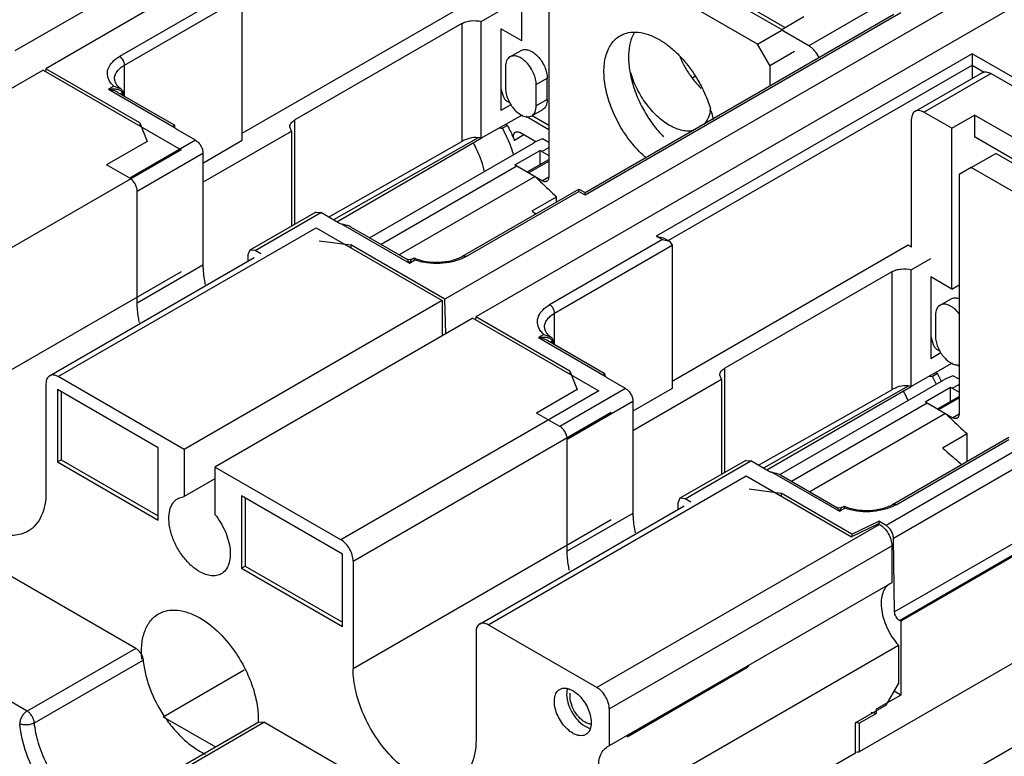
# Model space of a CAD drawing. Header units: millimetres. Extents: x 20 to 156, y 24 to 222.
# Tile 6 of 8: x 70 to 127, y 148 to 191. Entities that reach past the tile are written whole.
import ezdxf

# ---------------------------------------------------------------- set-up
doc = ezdxf.new("R2010")
doc.units = ezdxf.units.MM
doc.header["$LTSCALE"] = 15.957901
doc.layers.get('0').update_dxf_attribs({"linetype": 'CONTINUOUS'})

msp = doc.modelspace()

# ---------------------------------------------------------------- linework, layer by layer
at = {"color": 7}
for p, q in [((104.333, 208.783), (69.579, 188.718)), ((106.101, 207.762), (71.346, 187.697)), ((98.747, 189.301), (98.747, 198.552)), ((113.688, 189.951), (102.417, 196.458)), ((112.316, 189.11), (101.002, 195.642)), ((100.295, 195.233), (100.295, 181.443)), ((129.082, 194.495), (94.328, 174.429)), ((130.849, 193.474), (96.095, 173.409)), ((82.094, 192.147), (75.603, 188.399)), ((113.893, 190.069), (110.343, 192.119)), ((75.886, 187.909), (82.66, 191.82)), ((82.66, 183.982), (96.237, 191.82)), ((82.66, 183.574), (82.66, 191.82)), ((96.413, 190.412), (97.545, 191.065)), ((119.129, 191.235), (115.275, 189.01)), ((96.413, 183.689), (96.413, 190.412)), ((102.389, 180.431), (120.561, 190.922)), ((102.389, 180.566), (120.161, 190.827)), ((113.667, 189.939), (114.975, 190.694)), ((95.291, 190.295), (85.691, 184.752)), ((95.291, 190.295), (95.291, 183.502)), ((97.545, 189.995), (97.545, 185.285)), ((98.747, 189.301), (97.545, 189.995)), ((112.316, 189.11), (113.667, 189.89)), ((115.275, 189.01), (113.667, 189.939)), ((98.069, 188.373), (98.705, 188.741)), ((113.023, 187.885), (112.316, 189.11)), ((124.662, 188.555), (106.49, 178.063)), ((113.023, 187.885), (114.438, 188.702)), ((124.662, 188.555), (124.662, 187.901)), ((128.976, 186.064), (124.662, 188.555)), ((71.205, 187.616), (56.356, 179.042)), ((71.205, 187.616), (79.142, 183.033)), ((71.346, 187.697), (71.343, 187.536)), ((76.756, 184.574), (71.346, 187.697)), ((75.886, 186.11), (75.886, 187.909)), ((97.81, 187.801), (97.81, 186.576)), ((107.173, 177.804), (124.662, 187.901)), ((113.023, 187.885), (113.023, 186.706)), ((124.662, 187.901), (124.662, 187.133)), ((124.662, 187.901), (125.354, 187.502)), ((99.578, 186.781), (100.214, 187.148)), ((100.214, 185.923), (100.214, 187.148)), ((108.568, 187.174), (108.715, 187.259)), ((125.241, 187.467), (121.387, 185.242)), ((121.887, 185.193), (125.741, 187.418)), ((128.905, 185.591), (125.741, 187.418)), ((75.26, 186.69), (74.953, 186.513)), ((74.953, 186.513), (78.8, 184.292)), ((75.26, 186.69), (75.65, 186.559)), ((97.545, 186.566), (97.677, 186.112)), ((99.578, 185.556), (99.578, 186.781)), ((75.503, 186.331), (75.473, 186.348)), ((75.503, 186.331), (78.738, 184.463)), ((75.731, 186.309), (75.784, 186.34)), ((75.731, 186.2), (75.731, 186.309)), ((75.784, 186.34), (75.784, 186.169)), ((100.214, 185.923), (99.578, 185.556)), ((98.125, 185.62), (97.545, 185.285)), ((97.873, 185.846), (98.07, 185.732)), ((99.319, 184.984), (99.955, 185.351)), ((85.691, 178.75), (85.691, 184.752)), ((98.771, 185.026), (96.413, 183.689)), ((98.991, 184.956), (100.295, 184.202)), ((99.343, 184.997), (100.295, 184.447)), ((121.18, 177.42), (121.18, 184.784)), ((123.496, 184.264), (121.887, 185.193)), ((123.496, 184.264), (124.804, 185.019)), ((124.804, 185.019), (124.804, 183.77)), ((129.435, 182.345), (124.804, 185.019)), ((76.756, 184.574), (76.756, 184.411)), ((76.756, 184.574), (77.18, 183.513)), ((85.489, 184.105), (85.399, 184.344)), ((97.917, 184.432), (97.634, 184.269)), ((97.81, 184.494), (97.917, 184.432)), ((123.496, 175.013), (123.496, 184.264)), ((79.973, 183.574), (78.962, 184.158)), ((80.397, 181.165), (85.489, 184.105)), ((85.489, 184.105), (85.489, 178.633)), ((96.233, 183.719), (87.905, 178.995)), ((88.095, 178.885), (96.414, 183.688)), ((98.867, 183.884), (98.327, 183.572)), ((99.565, 183.481), (98.627, 184.022)), ((100.295, 183.451), (99.94, 183.656)), ((129.435, 181.096), (124.804, 183.77)), ((77.18, 183.513), (74.847, 182.166)), ((79.973, 183.574), (76.19, 181.39)), ((80.397, 182.267), (82.66, 183.574)), ((87.628, 179.155), (95.291, 183.502)), ((89.989, 177.968), (99.424, 183.415)), ((99.906, 182.933), (100.295, 183.157)), ((79.142, 183.033), (64.293, 174.46)), ((76.614, 180.655), (80.397, 182.839)), ((80.397, 182.839), (80.397, 176.389)), ((98.351, 182.153), (99.8, 182.99)), ((99.8, 182.18), (99.8, 182.99)), ((99.906, 182.933), (100.295, 182.708)), ((124.62, 182.006), (126.034, 182.823)), ((137.348, 176.291), (126.034, 182.823)), ((76.19, 181.39), (74.847, 182.166)), ((90.648, 177.587), (98.457, 182.096)), ((98.457, 182.096), (99.942, 181.239)), ((99.055, 181.75), (100.295, 182.466)), ((99.129, 181.708), (100.295, 182.382)), ((124.62, 182.006), (123.913, 181.598)), ((135.934, 175.475), (124.62, 182.006)), ((99.509, 181.489), (91.7, 176.98)), ((100.295, 181.443), (99.942, 181.239)), ((123.913, 181.598), (123.913, 167.807)), ((76.614, 174.205), (76.614, 180.655)), ((95.344, 176.907), (102.035, 180.77)), ((95.544, 176.887), (102.035, 180.635)), ((99.341, 179.509), (100.755, 180.325)), ((100.755, 180.031), (100.755, 180.325)), ((102.035, 180.635), (102.035, 180.77)), ((102.035, 180.77), (102.389, 180.566)), ((102.035, 180.635), (102.389, 180.431)), ((102.389, 180.431), (102.388, 180.566)), ((152.772, 180.491), (119.715, 161.405)), ((120.139, 160.679), (153.479, 179.928)), ((86.886, 179.44), (83.103, 177.256)), ((83.403, 177.226), (87.186, 179.41)), ((86.886, 179.44), (87.186, 179.41)), ((88.197, 178.826), (87.186, 179.41)), ((76.533, 154.329), (34.471, 178.613)), ((72.071, 169.969), (86.921, 178.542)), ((86.921, 178.542), (94.168, 174.358)), ((88.43, 178.733), (92.277, 176.511)), ((88.892, 178.601), (92.127, 176.733)), ((106.49, 178.063), (106.89, 177.967)), ((106.49, 178.063), (106.843, 177.859)), ((106.89, 177.967), (107.243, 177.763)), ((87.08, 177.797), (88.918, 177.552)), ((88.918, 177.552), (88.918, 177.389)), ((94.328, 174.429), (88.918, 177.552)), ((106.843, 177.859), (100.352, 174.111)), ((100.635, 173.621), (107.409, 177.532)), ((106.843, 177.859), (107.243, 177.763)), ((107.243, 177.763), (107.409, 177.532)), ((120.985, 177.532), (107.409, 169.694)), ((107.409, 177.532), (107.409, 169.285)), ((121.18, 177.42), (120.985, 177.532)), ((71.571, 170.019), (83.354, 176.821)), ((83.103, 177.256), (82.978, 176.981)), ((82.978, 176.981), (82.978, 176.605)), ((83.403, 177.226), (83.103, 177.256)), ((83.729, 177.038), (83.403, 177.226)), ((92.427, 176.733), (92.551, 176.805)), ((92.552, 176.805), (92.551, 176.805)), ((95.544, 176.887), (95.344, 176.907)), ((80.397, 176.389), (76.614, 174.205)), ((92.23, 176.697), (92.127, 176.733)), ((92.361, 176.705), (92.23, 176.697)), ((92.277, 176.511), (92.584, 176.689)), ((92.427, 176.733), (92.361, 176.705)), ((121.162, 176.123), (122.294, 176.777)), ((79.142, 176.011), (64.293, 167.438)), ((120.04, 176.006), (110.44, 170.464)), ((120.04, 176.006), (120.04, 169.214)), ((153.543, 175.675), (120.203, 156.423)), ((121.162, 169.401), (121.162, 176.123)), ((122.294, 175.707), (122.294, 170.997)), ((123.496, 175.013), (122.294, 175.707)), ((120.486, 155.939), (153.826, 175.187)), ((153.901, 175.144), (120.561, 155.895)), ((123.496, 175.013), (123.913, 175.254)), ((70.275, 150.717), (28.168, 175.027)), ((94.168, 174.358), (79.319, 165.785)), ((94.168, 174.358), (94.168, 172.317)), ((94.372, 172.434), (94.328, 174.429)), ((122.818, 174.085), (123.454, 174.452)), ((96.095, 173.409), (96.092, 173.248)), ((101.504, 170.286), (96.095, 173.409)), ((100.635, 171.821), (100.635, 173.621)), ((122.559, 173.513), (122.559, 172.288)), ((95.936, 173.337), (81.087, 164.764)), ((95.936, 173.337), (103.184, 169.153)), ((100.008, 172.402), (99.702, 172.225)), ((100.008, 172.402), (100.399, 172.271)), ((122.294, 172.278), (122.426, 171.824)), ((99.702, 172.225), (103.549, 170.004)), ((100.252, 172.043), (100.221, 172.059)), ((100.252, 172.043), (103.487, 170.175)), ((100.479, 172.021), (100.533, 172.052)), ((100.479, 171.911), (100.479, 172.021)), ((100.533, 172.052), (100.533, 171.88)), ((122.874, 171.332), (122.294, 170.997)), ((122.622, 171.557), (122.819, 171.443)), ((123.52, 170.738), (121.162, 169.401)), ((123.74, 170.667), (123.913, 170.567)), ((101.504, 170.286), (101.504, 170.123)), ((101.504, 170.286), (101.929, 169.224)), ((110.237, 169.816), (110.147, 170.056)), ((110.44, 164.462), (110.44, 170.464)), ((122.666, 170.144), (122.383, 169.98)), ((122.559, 170.206), (122.666, 170.144)), ((123.913, 169.816), (123.557, 170.021)), ((71.364, 169.561), (71.364, 163.356)), ((79.319, 165.785), (72.071, 169.969)), ((104.722, 169.286), (103.71, 169.87)), ((105.146, 166.877), (110.237, 169.816)), ((110.237, 169.816), (110.237, 164.345)), ((113.601, 164.329), (123.042, 169.78)), ((123.524, 169.297), (123.913, 169.522)), ((72.018, 169.224), (72.018, 165.06)), ((77.817, 165.877), (72.018, 169.224)), ((72.231, 169.102), (72.231, 165.183)), ((103.184, 169.153), (88.335, 160.58)), ((101.929, 169.224), (99.596, 167.877)), ((104.722, 169.286), (100.939, 167.101)), ((107.409, 169.285), (105.146, 167.979)), ((112.377, 164.866), (120.04, 169.214)), ((120.982, 169.431), (112.653, 164.706)), ((112.843, 164.597), (121.163, 169.4)), ((154.608, 169.413), (118.157, 148.369)), ((121.968, 168.518), (123.418, 169.355)), ((123.418, 168.545), (123.418, 169.355)), ((123.524, 169.297), (123.913, 169.073)), ((101.363, 166.367), (105.146, 168.551)), ((105.146, 168.551), (105.146, 162.1)), ((114.265, 163.952), (122.074, 168.461)), ((122.074, 168.461), (123.559, 167.603)), ((122.673, 168.115), (123.913, 168.831)), ((122.746, 168.073), (123.913, 168.746)), ((89.042, 159.355), (103.891, 167.928)), ((100.939, 167.101), (99.596, 167.877)), ((123.126, 167.853), (115.317, 163.345)), ((123.913, 167.807), (123.559, 167.603)), ((122.958, 165.873), (124.372, 166.69)), ((124.372, 165.089), (124.372, 166.69)), ((101.363, 159.916), (101.363, 166.367)), ((120.093, 162.618), (126.784, 166.482)), ((120.293, 162.599), (126.784, 166.346)), ((77.817, 161.712), (77.817, 165.877)), ((79.319, 165.785), (79.319, 163.062)), ((72.018, 165.06), (72.231, 165.183)), ((72.018, 165.06), (77.817, 161.712)), ((72.231, 165.183), (77.817, 161.957)), ((111.635, 165.151), (107.852, 162.967)), ((108.152, 162.937), (111.935, 165.121)), ((111.635, 165.151), (111.935, 165.121)), ((112.946, 164.537), (111.935, 165.121)), ((81.087, 164.764), (81.087, 162.041)), ((88.335, 160.58), (81.087, 164.764)), ((113.178, 164.444), (117.026, 162.223)), ((81.087, 164.082), (79.319, 163.062)), ((96.82, 155.681), (111.669, 164.254)), ((111.669, 164.254), (117.733, 160.753)), ((113.641, 164.313), (116.875, 162.445)), ((111.829, 163.509), (113.667, 163.264)), ((113.667, 163.264), (113.667, 163.101)), ((117.751, 160.906), (113.667, 163.264)), ((78.953, 162.949), (79.319, 163.062)), ((82.625, 163.101), (82.625, 158.936)), ((88.423, 159.753), (82.625, 163.101)), ((82.837, 162.978), (82.837, 159.059)), ((107.852, 162.967), (107.727, 162.692)), ((107.727, 162.692), (107.727, 162.316)), ((108.152, 162.937), (107.852, 162.967)), ((108.477, 162.749), (108.152, 162.937)), ((96.32, 155.73), (108.102, 162.533)), ((105.146, 162.1), (101.363, 159.916)), ((117.026, 162.223), (117.333, 162.4)), ((117.176, 162.445), (117.11, 162.417)), ((117.176, 162.445), (117.299, 162.516)), ((117.301, 162.516), (117.299, 162.516)), ((120.293, 162.599), (120.093, 162.618)), ((103.891, 161.723), (89.042, 153.15)), ((117.751, 160.906), (119.289, 161.651)), ((119.289, 161.651), (119.289, 161.498)), ((119.715, 161.405), (119.289, 161.651)), ((119.338, 161.46), (103.075, 152.07)), ((119.271, 161.498), (117.733, 160.753)), ((119.338, 161.46), (119.271, 161.498)), ((117.751, 160.906), (117.751, 160.753)), ((120.203, 156.423), (120.139, 160.679)), ((103.782, 150.845), (120.045, 160.235)), ((120.045, 160.235), (120.045, 158.108)), ((88.423, 155.589), (88.423, 159.753)), ((89.042, 159.355), (89.042, 153.15)), ((82.625, 158.936), (82.837, 159.059)), ((82.625, 158.936), (88.423, 155.589)), ((82.837, 159.059), (88.423, 155.834)), ((120.045, 158.108), (103.782, 148.719)), ((120.561, 155.895), (120.486, 155.939)), ((120.561, 155.895), (120.561, 151.641)), ((96.113, 155.273), (96.113, 149.067)), ((103.075, 152.07), (96.82, 155.681)), ((76.533, 154.329), (70.275, 150.717)), ((104.157, 145.122), (120.42, 154.511)), ((118.864, 143.937), (137.286, 154.572)), ((120.42, 154.511), (120.42, 152.282)), ((70.696, 150.039), (76.954, 153.652)), ((78.115, 150.395), (82.778, 153.087)), ((111.709, 153.203), (104.815, 149.223)), ((111.802, 153.317), (104.908, 149.337)), ((119.713, 151.057), (120.42, 152.282)), ((120.561, 151.641), (119.147, 150.825)), ((120.561, 151.641), (120.178, 151.863)), ((103.782, 150.845), (103.782, 148.719)), ((119.713, 151.057), (117.945, 150.037)), ((119.147, 150.825), (119.147, 150.588)), ((78.115, 150.395), (81.117, 148.662)), ((118.157, 150.017), (119.147, 150.588)), ((77.351, 146.488), (83.609, 150.101)), ((77.651, 146.458), (83.909, 150.071)), ((83.609, 150.101), (83.909, 150.071)), ((101.222, 140.076), (83.909, 150.071)), ((117.945, 148.291), (117.945, 150.037)), ((118.157, 150.017), (118.157, 148.369)), ((103.684, 148.67), (103.782, 148.719)), ((117.945, 148.291), (112.854, 145.352))]:
    msp.add_line(p, q, dxfattribs=at)
msp.add_lwpolyline([(117.11, 162.417), (116.978, 162.408), (116.876, 162.445)], dxfattribs=at)
for centre, radius, start, end in [((103.326, 183.541), 6.545, 15.0074, 16.3286), ((79.156, 184.575), 0.455, 214.0372, 218.4699), ((100.746, 220.114), 35.98, 264.741, 265.0385), ((125.535, 208.782), 39.282, 228.1772, 228.5779), ((103.905, 170.287), 0.455, 214.0372, 218.4699), ((114.749, 165.845), 9.009, 25.2971, 28.5021), ((125.495, 205.825), 35.98, 264.741, 265.0385), ((114.483, 165.691), 8.99, 25.2539, 28.4981), ((102.315, 151.733), 0.984, 165.9881, 169.0004)]:
    msp.add_arc(centre, radius, start, end, dxfattribs=at)
for centre, major_axis, ratio, start_param, end_param in [((95.998, 183.17), (1, -0.007), 0.572282, 1.147261, 1.342405), ((101.674, 182.116), (3.182, 0), 0.577354, 2.147258, 2.356184), ((125.292, 168.481), (3.182, 0), 0.577354, 2.147258, 2.356184), ((120.747, 168.882), (1, -0.007), 0.572282, 1.147261, 1.342405)]:
    msp.add_ellipse(centre, major_axis=major_axis, ratio=ratio, start_param=start_param, end_param=end_param, dxfattribs=at)
for points, knots in [([(95.291, 190.295), (95.368, 190.339), (95.541, 190.41), (95.919, 190.482), (96.222, 190.462), (96.413, 190.412)], [0, 0, 0, 0, 0.22997, 0.483286, 1, 1, 1, 1]), ([(105.917, 182.553), (105.632, 182.796), (105.096, 183.351), (104.428, 184.307), (103.908, 185.356), (103.623, 186.268), (103.502, 186.983), (103.468, 187.487), (103.49, 187.96), (103.567, 188.394), (103.699, 188.783), (103.884, 189.119), (104.12, 189.395), (104.31, 189.536), (104.409, 189.594)], [0, 0, 0, 0, 0.139237, 0.285659, 0.432592, 0.573294, 0.639502, 0.702122, 0.760769, 0.815289, 0.865808, 0.912799, 0.957123, 1, 1, 1, 1]), ([(104.409, 189.594), (104.483, 189.636), (104.64, 189.71), (104.984, 189.805), (105.466, 189.818), (106.069, 189.672), (106.462, 189.485), (106.659, 189.371)], [0, 0, 0, 0, 0.10816, 0.21836, 0.451363, 0.71042, 1, 1, 1, 1]), ([(105.227, 189.798), (105.008, 189.419), (104.888, 188.838), (104.891, 188.142), (104.939, 187.601), (105.087, 186.898), (105.383, 186.056), (105.792, 185.233), (106.294, 184.463), (106.688, 183.995), (106.896, 183.779)], [0, 0, 0, 0, 0.198982, 0.256689, 0.317278, 0.44595, 0.582283, 0.722701, 0.863257, 1, 1, 1, 1]), ([(106.659, 189.371), (106.847, 189.263), (107.218, 189.009), (107.737, 188.55), (108.226, 188.011), (108.519, 187.611), (108.658, 187.402)], [0, 0, 0, 0, 0.229398, 0.475118, 0.733456, 1, 1, 1, 1]), ([(98.705, 188.741), (98.736, 188.759), (98.804, 188.787), (98.916, 188.803), (99.036, 188.794), (99.211, 188.748), (99.435, 188.626), (99.682, 188.407), (99.901, 188.127), (100.073, 187.809), (100.184, 187.479), (100.214, 187.255), (100.214, 187.148)], [0, 0, 0, 0, 0.042858, 0.087487, 0.135322, 0.187285, 0.304551, 0.43822, 0.582564, 0.729719, 0.871307, 1, 1, 1, 1]), ([(115.851, 188.335), (115.786, 188.477), (115.661, 188.677), (115.451, 188.891), (115.335, 188.976), (115.275, 189.01)], [0, 0, 0, 0, 0.523559, 0.772026, 1, 1, 1, 1]), ([(75.025, 186.978), (74.959, 187.092), (74.869, 187.349), (74.941, 187.763), (75.203, 188.13), (75.458, 188.315), (75.603, 188.399)], [0, 0, 0, 0, 0.230799, 0.455952, 0.70663, 1, 1, 1, 1]), ([(75.886, 187.909), (75.886, 188.006), (75.82, 188.198), (75.687, 188.351), (75.603, 188.399)], [0, 0, 0, 0, 0.500001, 1, 1, 1, 1]), ([(98.069, 188.373), (98.028, 188.35), (97.95, 188.285), (97.868, 188.15), (97.819, 187.985), (97.81, 187.864), (97.81, 187.801)], [0, 0, 0, 0, 0.217773, 0.450932, 0.710228, 1, 1, 1, 1]), ([(99.578, 186.781), (99.578, 186.887), (99.548, 187.112), (99.436, 187.442), (99.264, 187.76), (99.046, 188.039), (98.799, 188.258), (98.575, 188.38), (98.4, 188.427), (98.28, 188.436), (98.168, 188.419), (98.1, 188.391), (98.069, 188.373)], [0, 0, 0, 0, 0.128692, 0.270276, 0.417429, 0.561774, 0.695446, 0.812713, 0.864676, 0.912511, 0.957141, 1, 1, 1, 1]), ([(107.848, 188.377), (107.931, 188.18), (108.121, 187.794), (108.351, 187.431), (108.477, 187.257)], [0, 0, 0, 0, 0.499328, 1, 1, 1, 1]), ([(75.3, 187.093), (75.3, 187.169), (75.328, 187.328), (75.449, 187.549), (75.639, 187.749), (75.798, 187.859), (75.886, 187.909)], [0, 0, 0, 0, 0.217766, 0.450898, 0.710409, 1, 1, 1, 1]), ([(75.3, 187.093), (75.3, 187.053), (75.314, 186.965), (75.377, 186.831), (75.49, 186.689), (75.592, 186.602), (75.65, 186.559)], [0, 0, 0, 0, 0.18059, 0.397987, 0.668715, 1, 1, 1, 1]), ([(107.25, 184.433), (107.126, 184.504), (106.882, 184.668), (106.535, 184.961), (106.204, 185.302), (105.79, 185.816), (105.357, 186.527), (105.11, 187.148), (105.019, 187.463)], [0, 0, 0, 0, 0.111145, 0.229408, 0.353477, 0.481793, 0.743625, 1, 1, 1, 1]), ([(108.477, 187.257), (108.522, 187.193), (108.706, 186.947), (108.91, 186.717), (109.073, 186.557)], [0, 0, 0, 0, 0.255137, 1, 1, 1, 1]), ([(108.658, 187.402), (108.867, 187.087), (109.234, 186.434), (109.503, 185.734), (109.607, 185.381)], [0, 0, 0, 0, 0.506151, 1, 1, 1, 1]), ([(125.241, 187.467), (125.274, 187.486), (125.349, 187.514), (125.475, 187.517), (125.61, 187.485), (125.697, 187.443), (125.741, 187.418)], [0, 0, 0, 0, 0.217784, 0.450912, 0.710298, 1, 1, 1, 1]), ([(74.953, 186.513), (74.988, 186.519), (75.127, 186.537), (75.269, 186.539), (75.373, 186.528)], [0, 0, 0, 0, 0.254963, 1, 1, 1, 1]), ([(75.26, 186.69), (75.236, 186.713), (75.148, 186.8), (75.072, 186.899), (75.025, 186.978)], [0, 0, 0, 0, 0.262205, 1, 1, 1, 1]), ([(75.373, 186.528), (75.394, 186.525), (75.475, 186.514), (75.556, 186.492), (75.61, 186.465)], [0, 0, 0, 0, 0.257865, 1, 1, 1, 1]), ([(75.61, 186.465), (75.641, 186.449), (75.7, 186.411), (75.731, 186.343), (75.731, 186.309)], [0, 0, 0, 0, 0.511296, 1, 1, 1, 1]), ([(75.65, 186.559), (75.659, 186.553), (75.692, 186.527), (75.722, 186.496), (75.74, 186.47)], [0, 0, 0, 0, 0.25718, 1, 1, 1, 1]), ([(75.74, 186.47), (75.747, 186.46), (75.771, 186.421), (75.784, 186.374), (75.784, 186.34)], [0, 0, 0, 0, 0.259652, 1, 1, 1, 1]), ([(97.81, 186.576), (97.81, 186.47), (97.84, 186.245), (97.951, 185.915), (98.123, 185.597), (98.342, 185.318), (98.589, 185.099), (98.812, 184.976), (98.987, 184.93), (99.108, 184.921), (99.22, 184.938), (99.288, 184.966), (99.319, 184.984)], [0, 0, 0, 0, 0.128692, 0.270276, 0.417429, 0.561774, 0.695446, 0.812713, 0.864676, 0.912511, 0.957141, 1, 1, 1, 1]), ([(75.653, 186.231), (75.656, 186.239), (75.675, 186.271), (75.706, 186.295), (75.731, 186.309)], [0, 0, 0, 0, 0.217304, 1, 1, 1, 1]), ([(97.677, 186.112), (97.693, 186.056), (97.733, 185.977), (97.808, 185.892), (97.851, 185.859), (97.873, 185.846)], [0, 0, 0, 0, 0.517668, 0.770384, 1, 1, 1, 1]), ([(100.214, 185.923), (100.214, 185.86), (100.204, 185.739), (100.156, 185.574), (100.074, 185.44), (99.996, 185.375), (99.955, 185.351)], [0, 0, 0, 0, 0.289776, 0.54907, 0.782228, 1, 1, 1, 1]), ([(99.319, 184.984), (99.36, 185.007), (99.437, 185.072), (99.519, 185.206), (99.568, 185.372), (99.578, 185.492), (99.578, 185.556)], [0, 0, 0, 0, 0.217773, 0.450932, 0.710228, 1, 1, 1, 1]), ([(109.593, 185.234), (109.595, 185.242), (109.603, 185.28), (109.609, 185.318), (109.613, 185.348)], [0, 0, 0, 0, 0.230327, 1, 1, 1, 1]), ([(85.398, 184.344), (85.398, 184.382), (85.413, 184.462), (85.473, 184.572), (85.568, 184.672), (85.647, 184.727), (85.691, 184.752)], [0, 0, 0, 0, 0.21771, 0.450844, 0.710395, 1, 1, 1, 1]), ([(109.593, 185.234), (109.559, 185.083), (109.486, 184.867), (109.336, 184.615), (109.246, 184.507), (109.199, 184.459)], [0, 0, 0, 0, 0.525168, 0.767757, 1, 1, 1, 1]), ([(109.647, 185.235), (109.658, 185.196), (109.698, 185.041), (109.732, 184.885), (109.753, 184.768)], [0, 0, 0, 0, 0.253493, 1, 1, 1, 1]), ([(121.387, 185.242), (121.354, 185.223), (121.292, 185.171), (121.227, 185.064), (121.188, 184.932), (121.18, 184.835), (121.18, 184.784)], [0, 0, 0, 0, 0.217783, 0.45091, 0.710297, 1, 1, 1, 1]), ([(121.887, 185.193), (121.843, 185.218), (121.756, 185.26), (121.622, 185.292), (121.496, 185.289), (121.42, 185.261), (121.387, 185.242)], [0, 0, 0, 0, 0.289702, 0.549088, 0.782216, 1, 1, 1, 1]), ([(78.728, 184.448), (78.728, 184.451), (78.728, 184.455), (78.729, 184.462), (78.733, 184.465), (78.736, 184.464), (78.738, 184.463)], [0, 0, 0, 0, 0.371196, 0.631523, 0.807205, 1, 1, 1, 1]), ([(78.735, 184.407), (78.734, 184.411), (78.73, 184.424), (78.728, 184.438), (78.728, 184.448)], [0, 0, 0, 0, 0.297177, 1, 1, 1, 1]), ([(78.779, 184.32), (78.774, 184.328), (78.757, 184.355), (78.743, 184.385), (78.735, 184.407)], [0, 0, 0, 0, 0.280308, 1, 1, 1, 1]), ([(78.738, 184.463), (78.738, 184.463), (78.739, 184.462), (78.74, 184.461), (78.741, 184.461)], [0, 0, 0, 0, 0.464571, 1, 1, 1, 1]), ([(78.741, 184.461), (78.742, 184.459), (78.75, 184.449), (78.755, 184.436), (78.758, 184.426)], [0, 0, 0, 0, 0.17361, 1, 1, 1, 1]), ([(78.758, 184.426), (78.76, 184.419), (78.769, 184.38), (78.771, 184.34), (78.771, 184.309)], [0, 0, 0, 0, 0.198233, 1, 1, 1, 1]), ([(78.962, 184.158), (78.945, 184.167), (78.886, 184.205), (78.832, 184.252), (78.8, 184.292)], [0, 0, 0, 0, 0.269378, 1, 1, 1, 1]), ([(98.285, 182.744), (98.245, 182.873), (98.065, 183.397), (97.834, 183.902), (97.634, 184.269)], [0, 0, 0, 0, 0.245514, 1, 1, 1, 1]), ([(97.917, 184.432), (97.955, 184.362), (98.103, 184.081), (98.236, 183.792), (98.327, 183.572)], [0, 0, 0, 0, 0.251433, 1, 1, 1, 1]), ([(108.657, 184.146), (108.553, 184.119), (108.328, 184.093), (107.976, 184.132), (107.609, 184.245), (107.37, 184.364), (107.25, 184.433)], [0, 0, 0, 0, 0.219875, 0.457256, 0.71677, 1, 1, 1, 1]), ([(96.229, 183.726), (96.062, 183.749), (95.804, 183.716), (95.498, 183.607), (95.356, 183.539), (95.291, 183.502)], [0, 0, 0, 0, 0.517323, 0.770109, 1, 1, 1, 1]), ([(98.327, 183.572), (98.307, 183.62), (98.278, 183.716), (98.268, 183.856), (98.298, 183.974), (98.348, 184.031), (98.377, 184.047)], [0, 0, 0, 0, 0.308048, 0.580511, 0.807337, 1, 1, 1, 1]), ([(98.377, 184.047), (98.411, 184.067), (98.503, 184.081), (98.586, 184.046), (98.627, 184.022)], [0, 0, 0, 0, 0.449355, 1, 1, 1, 1]), ([(79.973, 183.574), (80.033, 183.539), (80.147, 183.443), (80.28, 183.261), (80.371, 183.055), (80.397, 182.909), (80.397, 182.839)], [0, 0, 0, 0, 0.237243, 0.499999, 0.762756, 1, 1, 1, 1]), ([(95.953, 183.422), (96.026, 183.289), (96.294, 182.762), (96.493, 182.198), (96.587, 181.768)], [0, 0, 0, 0, 0.256885, 1, 1, 1, 1]), ([(99.906, 182.933), (99.898, 182.938), (99.863, 182.958), (99.827, 182.976), (99.8, 182.99)], [0, 0, 0, 0, 0.253234, 1, 1, 1, 1]), ([(98.351, 182.153), (98.36, 182.149), (98.395, 182.13), (98.431, 182.111), (98.457, 182.096)], [0, 0, 0, 0, 0.246779, 1, 1, 1, 1]), ([(76.614, 180.655), (76.614, 180.725), (76.588, 180.871), (76.497, 181.077), (76.364, 181.259), (76.25, 181.355), (76.19, 181.39)], [0, 0, 0, 0, 0.237244, 0.500001, 0.762757, 1, 1, 1, 1]), ([(99.509, 181.489), (99.611, 181.389), (100.021, 180.994), (100.438, 180.609), (100.755, 180.325)], [0, 0, 0, 0, 0.25186, 1, 1, 1, 1]), ([(100.295, 181.443), (100.295, 181.417), (100.292, 181.369), (100.272, 181.303), (100.239, 181.249), (100.208, 181.223), (100.192, 181.214)], [0, 0, 0, 0, 0.28954, 0.549117, 0.782255, 1, 1, 1, 1]), ([(100.192, 181.214), (100.175, 181.204), (100.137, 181.19), (100.074, 181.189), (100.007, 181.205), (99.964, 181.226), (99.942, 181.239)], [0, 0, 0, 0, 0.217746, 0.450884, 0.710461, 1, 1, 1, 1]), ([(88.43, 178.733), (88.408, 178.738), (88.328, 178.762), (88.251, 178.795), (88.197, 178.826)], [0, 0, 0, 0, 0.263066, 1, 1, 1, 1]), ([(88.892, 178.601), (88.823, 178.641), (88.665, 178.682), (88.508, 178.712), (88.43, 178.733)], [0, 0, 0, 0, 0.495, 1, 1, 1, 1]), ([(92.552, 176.805), (92.766, 176.711), (93.242, 176.578), (93.985, 176.532), (94.708, 176.631), (95.154, 176.797), (95.344, 176.907)], [0, 0, 0, 0, 0.243741, 0.510134, 0.771396, 1, 1, 1, 1]), ([(92.559, 176.792), (92.558, 176.795), (92.556, 176.799), (92.554, 176.804), (92.552, 176.805)], [0, 0, 0, 0, 0.658017, 1, 1, 1, 1]), ([(95.398, 176.81), (95.195, 176.71), (94.742, 176.557), (94.022, 176.463), (93.286, 176.497), (92.807, 176.609), (92.584, 176.689)], [0, 0, 0, 0, 0.236294, 0.492415, 0.752555, 1, 1, 1, 1]), ([(95.544, 176.887), (95.532, 176.88), (95.484, 176.853), (95.436, 176.828), (95.398, 176.81)], [0, 0, 0, 0, 0.246039, 1, 1, 1, 1]), ([(80.397, 176.389), (80.397, 176.3), (80.409, 175.925), (80.466, 175.552), (80.528, 175.274)], [0, 0, 0, 0, 0.238253, 1, 1, 1, 1]), ([(92.176, 176.685), (92.172, 176.691), (92.158, 176.708), (92.141, 176.725), (92.127, 176.733)], [0, 0, 0, 0, 0.291516, 1, 1, 1, 1]), ([(92.218, 176.623), (92.214, 176.629), (92.201, 176.65), (92.187, 176.671), (92.176, 176.685)], [0, 0, 0, 0, 0.269481, 1, 1, 1, 1]), ([(92.277, 176.511), (92.272, 176.522), (92.254, 176.56), (92.234, 176.597), (92.218, 176.623)], [0, 0, 0, 0, 0.268378, 1, 1, 1, 1]), ([(92.336, 176.623), (92.331, 176.615), (92.31, 176.578), (92.291, 176.541), (92.277, 176.511)], [0, 0, 0, 0, 0.231945, 1, 1, 1, 1]), ([(92.392, 176.703), (92.388, 176.698), (92.367, 176.673), (92.349, 176.645), (92.336, 176.623)], [0, 0, 0, 0, 0.221601, 1, 1, 1, 1]), ([(92.427, 176.733), (92.424, 176.732), (92.411, 176.723), (92.4, 176.712), (92.392, 176.703)], [0, 0, 0, 0, 0.219357, 1, 1, 1, 1]), ([(92.584, 176.689), (92.581, 176.7), (92.574, 176.735), (92.567, 176.769), (92.559, 176.792)], [0, 0, 0, 0, 0.329299, 1, 1, 1, 1]), ([(120.04, 176.006), (120.117, 176.05), (120.29, 176.121), (120.668, 176.193), (120.971, 176.174), (121.162, 176.123)], [0, 0, 0, 0, 0.22997, 0.483286, 1, 1, 1, 1]), ([(76.744, 173.091), (76.723, 173.186), (76.651, 173.553), (76.614, 173.928), (76.614, 174.205)], [0, 0, 0, 0, 0.261354, 1, 1, 1, 1]), ([(99.774, 172.69), (99.708, 172.804), (99.618, 173.06), (99.69, 173.474), (99.952, 173.841), (100.207, 174.027), (100.352, 174.111)], [0, 0, 0, 0, 0.230799, 0.455952, 0.70663, 1, 1, 1, 1]), ([(100.635, 173.621), (100.635, 173.718), (100.569, 173.909), (100.436, 174.062), (100.352, 174.111)], [0, 0, 0, 0, 0.500001, 1, 1, 1, 1]), ([(122.818, 174.085), (122.776, 174.061), (122.699, 173.996), (122.617, 173.862), (122.568, 173.697), (122.559, 173.576), (122.559, 173.513)], [0, 0, 0, 0, 0.217773, 0.450932, 0.710228, 1, 1, 1, 1]), ([(123.921, 173.584), (123.84, 173.691), (123.707, 173.837), (123.505, 173.99), (123.355, 174.073), (123.208, 174.127), (123.066, 174.149), (122.933, 174.137), (122.853, 174.105), (122.818, 174.085)], [0, 0, 0, 0, 0.307189, 0.448658, 0.579374, 0.698555, 0.806689, 0.905886, 1, 1, 1, 1]), ([(123.454, 174.452), (123.485, 174.47), (123.554, 174.499), (123.667, 174.515), (123.789, 174.505), (123.87, 174.483), (123.912, 174.469)], [0, 0, 0, 0, 0.228512, 0.466646, 0.722158, 1, 1, 1, 1]), ([(100.049, 172.805), (100.049, 172.881), (100.077, 173.04), (100.198, 173.261), (100.388, 173.461), (100.547, 173.57), (100.635, 173.621)], [0, 0, 0, 0, 0.217766, 0.450898, 0.710409, 1, 1, 1, 1]), ([(100.008, 172.402), (99.985, 172.424), (99.897, 172.511), (99.82, 172.611), (99.774, 172.69)], [0, 0, 0, 0, 0.262205, 1, 1, 1, 1]), ([(100.049, 172.805), (100.049, 172.765), (100.063, 172.677), (100.126, 172.542), (100.239, 172.4), (100.34, 172.314), (100.399, 172.271)], [0, 0, 0, 0, 0.18059, 0.397987, 0.668715, 1, 1, 1, 1]), ([(100.399, 172.271), (100.408, 172.264), (100.441, 172.238), (100.471, 172.208), (100.489, 172.182)], [0, 0, 0, 0, 0.257169, 1, 1, 1, 1]), ([(122.559, 172.288), (122.559, 172.191), (122.583, 171.988), (122.676, 171.688), (122.822, 171.393), (123.009, 171.125), (123.226, 170.901), (123.426, 170.759), (123.588, 170.684), (123.704, 170.649), (123.815, 170.634), (123.887, 170.638), (123.921, 170.643)], [0, 0, 0, 0, 0.124172, 0.260232, 0.402499, 0.544302, 0.679059, 0.801269, 0.856663, 0.908025, 0.955602, 1, 1, 1, 1]), ([(99.702, 172.225), (99.737, 172.23), (99.876, 172.248), (100.018, 172.251), (100.122, 172.239)], [0, 0, 0, 0, 0.254947, 1, 1, 1, 1]), ([(100.097, 172.117), (100.065, 172.13), (99.937, 172.177), (99.803, 172.208), (99.702, 172.225)], [0, 0, 0, 0, 0.252164, 1, 1, 1, 1]), ([(100.122, 172.239), (100.143, 172.237), (100.223, 172.226), (100.304, 172.204), (100.358, 172.177)], [0, 0, 0, 0, 0.257852, 1, 1, 1, 1]), ([(100.358, 172.177), (100.39, 172.161), (100.449, 172.123), (100.479, 172.054), (100.479, 172.021)], [0, 0, 0, 0, 0.511374, 1, 1, 1, 1]), ([(100.402, 171.943), (100.405, 171.95), (100.424, 171.982), (100.454, 172.006), (100.479, 172.021)], [0, 0, 0, 0, 0.217293, 1, 1, 1, 1]), ([(100.489, 172.182), (100.496, 172.172), (100.52, 172.132), (100.533, 172.086), (100.533, 172.052)], [0, 0, 0, 0, 0.259662, 1, 1, 1, 1]), ([(122.426, 171.824), (122.442, 171.768), (122.482, 171.689), (122.556, 171.604), (122.6, 171.57), (122.622, 171.557)], [0, 0, 0, 0, 0.517668, 0.770384, 1, 1, 1, 1]), ([(71.571, 170.019), (71.538, 170), (71.477, 169.948), (71.411, 169.84), (71.372, 169.708), (71.364, 169.612), (71.364, 169.561)], [0, 0, 0, 0, 0.217745, 0.450883, 0.71046, 1, 1, 1, 1]), ([(72.071, 169.969), (72.028, 169.995), (71.94, 170.036), (71.806, 170.069), (71.68, 170.065), (71.604, 170.038), (71.571, 170.019)], [0, 0, 0, 0, 0.289539, 0.549116, 0.782254, 1, 1, 1, 1]), ([(103.476, 170.159), (103.476, 170.162), (103.477, 170.167), (103.478, 170.173), (103.482, 170.177), (103.485, 170.176), (103.487, 170.175)], [0, 0, 0, 0, 0.371196, 0.631523, 0.807205, 1, 1, 1, 1]), ([(103.484, 170.118), (103.483, 170.122), (103.479, 170.136), (103.476, 170.15), (103.476, 170.159)], [0, 0, 0, 0, 0.297177, 1, 1, 1, 1]), ([(103.528, 170.032), (103.523, 170.04), (103.506, 170.067), (103.492, 170.096), (103.484, 170.118)], [0, 0, 0, 0, 0.280308, 1, 1, 1, 1]), ([(103.487, 170.175), (103.487, 170.174), (103.488, 170.174), (103.489, 170.173), (103.49, 170.172)], [0, 0, 0, 0, 0.464571, 1, 1, 1, 1]), ([(103.49, 170.172), (103.491, 170.171), (103.499, 170.16), (103.503, 170.148), (103.506, 170.138)], [0, 0, 0, 0, 0.17361, 1, 1, 1, 1]), ([(103.506, 170.138), (103.509, 170.13), (103.518, 170.092), (103.52, 170.052), (103.52, 170.02)], [0, 0, 0, 0, 0.198233, 1, 1, 1, 1]), ([(103.71, 169.87), (103.694, 169.879), (103.635, 169.916), (103.581, 169.963), (103.549, 170.004)], [0, 0, 0, 0, 0.269378, 1, 1, 1, 1]), ([(110.147, 170.056), (110.147, 170.094), (110.161, 170.173), (110.222, 170.284), (110.317, 170.384), (110.396, 170.439), (110.44, 170.464)], [0, 0, 0, 0, 0.21771, 0.450844, 0.710395, 1, 1, 1, 1]), ([(120.978, 169.438), (120.811, 169.461), (120.553, 169.428), (120.247, 169.319), (120.105, 169.25), (120.04, 169.214)], [0, 0, 0, 0, 0.517484, 0.770239, 1, 1, 1, 1]), ([(104.722, 169.286), (104.782, 169.251), (104.896, 169.155), (105.029, 168.973), (105.12, 168.767), (105.146, 168.62), (105.146, 168.551)], [0, 0, 0, 0, 0.237243, 0.499999, 0.762756, 1, 1, 1, 1]), ([(120.702, 169.133), (120.776, 168.998), (120.87, 168.815), (120.954, 168.627), (120.974, 168.58)], [0, 0, 0, 0, 0.750949, 1, 1, 1, 1]), ([(123.524, 169.297), (123.515, 169.303), (123.48, 169.322), (123.445, 169.341), (123.418, 169.355)], [0, 0, 0, 0, 0.253234, 1, 1, 1, 1]), ([(121.968, 168.518), (121.977, 168.513), (122.013, 168.495), (122.048, 168.476), (122.074, 168.461)], [0, 0, 0, 0, 0.246779, 1, 1, 1, 1]), ([(123.126, 167.853), (123.229, 167.754), (123.638, 167.359), (124.056, 166.973), (124.372, 166.69)], [0, 0, 0, 0, 0.25186, 1, 1, 1, 1]), ([(123.913, 167.807), (123.913, 167.782), (123.909, 167.734), (123.89, 167.668), (123.857, 167.614), (123.826, 167.588), (123.809, 167.579)], [0, 0, 0, 0, 0.28954, 0.549117, 0.782255, 1, 1, 1, 1]), ([(70.329, 161.067), (70.205, 160.996), (69.934, 160.883), (69.485, 160.817), (69.004, 160.852), (68.304, 161.039), (67.409, 161.528), (66.42, 162.403), (65.547, 163.521), (64.859, 164.793), (64.413, 166.112), (64.293, 167.011), (64.293, 167.438)], [0, 0, 0, 0, 0.042858, 0.087487, 0.135319, 0.187285, 0.304545, 0.438212, 0.582556, 0.729716, 0.871306, 1, 1, 1, 1]), ([(123.809, 167.579), (123.793, 167.569), (123.755, 167.555), (123.692, 167.554), (123.625, 167.57), (123.581, 167.591), (123.559, 167.603)], [0, 0, 0, 0, 0.217746, 0.450884, 0.710461, 1, 1, 1, 1]), ([(101.363, 166.367), (101.363, 166.436), (101.337, 166.583), (101.246, 166.789), (101.113, 166.971), (100.999, 167.067), (100.939, 167.101)], [0, 0, 0, 0, 0.237244, 0.500001, 0.762757, 1, 1, 1, 1]), ([(122.958, 165.873), (123.051, 165.79), (123.421, 165.462), (123.798, 165.141), (124.083, 164.905)], [0, 0, 0, 0, 0.251803, 1, 1, 1, 1]), ([(113.178, 164.444), (113.157, 164.45), (113.077, 164.474), (113, 164.507), (112.946, 164.537)], [0, 0, 0, 0, 0.263066, 1, 1, 1, 1]), ([(113.641, 164.313), (113.572, 164.352), (113.413, 164.394), (113.257, 164.423), (113.178, 164.444)], [0, 0, 0, 0, 0.495103, 1, 1, 1, 1]), ([(71.364, 163.356), (71.364, 163.102), (71.326, 162.62), (71.131, 161.958), (70.802, 161.421), (70.494, 161.162), (70.329, 161.067)], [0, 0, 0, 0, 0.289746, 0.549078, 0.782221, 1, 1, 1, 1]), ([(80.203, 158.742), (80.018, 158.849), (79.659, 159.126), (79.199, 159.649), (78.821, 160.264), (78.555, 160.922), (78.423, 161.569), (78.435, 162.079), (78.529, 162.428), (78.634, 162.646), (78.775, 162.824), (78.891, 162.913), (78.953, 162.949)], [0, 0, 0, 0, 0.128684, 0.270275, 0.417429, 0.561771, 0.695438, 0.812702, 0.864665, 0.912498, 0.957119, 1, 1, 1, 1]), ([(105.146, 162.1), (105.146, 162.011), (105.158, 161.637), (105.214, 161.264), (105.276, 160.985)], [0, 0, 0, 0, 0.238253, 1, 1, 1, 1]), ([(116.876, 162.445), (116.895, 162.434), (116.932, 162.392), (116.96, 162.347), (116.976, 162.32)], [0, 0, 0, 0, 0.422211, 1, 1, 1, 1]), ([(116.976, 162.32), (116.98, 162.312), (116.998, 162.28), (117.014, 162.248), (117.026, 162.223)], [0, 0, 0, 0, 0.234762, 1, 1, 1, 1]), ([(117.085, 162.335), (117.079, 162.326), (117.058, 162.29), (117.039, 162.252), (117.026, 162.223)], [0, 0, 0, 0, 0.231947, 1, 1, 1, 1]), ([(117.141, 162.415), (117.136, 162.409), (117.115, 162.384), (117.098, 162.356), (117.085, 162.335)], [0, 0, 0, 0, 0.221715, 1, 1, 1, 1]), ([(117.176, 162.445), (117.173, 162.443), (117.16, 162.435), (117.149, 162.424), (117.141, 162.415)], [0, 0, 0, 0, 0.219243, 1, 1, 1, 1]), ([(117.301, 162.516), (117.515, 162.422), (117.991, 162.29), (118.734, 162.244), (119.457, 162.342), (119.903, 162.509), (120.093, 162.618)], [0, 0, 0, 0, 0.243741, 0.510134, 0.771396, 1, 1, 1, 1]), ([(117.308, 162.503), (117.307, 162.506), (117.305, 162.511), (117.302, 162.516), (117.301, 162.516)], [0, 0, 0, 0, 0.658023, 1, 1, 1, 1]), ([(117.333, 162.4), (117.33, 162.412), (117.323, 162.446), (117.316, 162.481), (117.308, 162.503)], [0, 0, 0, 0, 0.329295, 1, 1, 1, 1]), ([(120.147, 162.521), (119.943, 162.422), (119.491, 162.269), (118.771, 162.174), (118.035, 162.208), (117.556, 162.32), (117.333, 162.4)], [0, 0, 0, 0, 0.236294, 0.492415, 0.752555, 1, 1, 1, 1]), ([(120.293, 162.599), (120.281, 162.592), (120.233, 162.565), (120.184, 162.539), (120.147, 162.521)], [0, 0, 0, 0, 0.246039, 1, 1, 1, 1]), ([(81.087, 162.041), (81.324, 161.746), (81.619, 161.257), (81.867, 160.562), (81.968, 160.056), (81.98, 159.585), (81.9, 159.171), (81.729, 158.835), (81.55, 158.674), (81.453, 158.619)], [0, 0, 0, 0, 0.299291, 0.445152, 0.581913, 0.705936, 0.815527, 0.911881, 1, 1, 1, 1]), ([(119.338, 161.46), (119.438, 161.402), (119.628, 161.242), (119.85, 160.939), (120.002, 160.595), (120.045, 160.351), (120.045, 160.235)], [0, 0, 0, 0, 0.237252, 0.499999, 0.762746, 1, 1, 1, 1]), ([(120.139, 160.679), (120.138, 160.748), (120.111, 160.893), (120.019, 161.097), (119.887, 161.276), (119.774, 161.371), (119.715, 161.405)], [0, 0, 0, 0, 0.238319, 0.501093, 0.763273, 1, 1, 1, 1]), ([(89.042, 159.355), (89.042, 159.471), (88.999, 159.715), (88.847, 160.059), (88.625, 160.362), (88.435, 160.522), (88.335, 160.58)], [0, 0, 0, 0, 0.237254, 0.500001, 0.762748, 1, 1, 1, 1]), ([(101.493, 158.803), (101.472, 158.898), (101.4, 159.265), (101.363, 159.64), (101.363, 159.916)], [0, 0, 0, 0, 0.261354, 1, 1, 1, 1]), ([(81.453, 158.619), (81.371, 158.571), (81.181, 158.502), (80.866, 158.494), (80.531, 158.575), (80.313, 158.679), (80.203, 158.742)], [0, 0, 0, 0, 0.217765, 0.450893, 0.71038, 1, 1, 1, 1]), ([(119.932, 158.051), (119.838, 157.994), (119.665, 157.833), (119.499, 157.5), (119.421, 157.093), (119.428, 156.801), (119.444, 156.648)], [0, 0, 0, 0, 0.211072, 0.441939, 0.70408, 1, 1, 1, 1]), ([(77.846, 156.314), (78.003, 156.404), (78.363, 156.535), (78.96, 156.55), (79.598, 156.396), (80.012, 156.199), (80.221, 156.079)], [0, 0, 0, 0, 0.21778, 0.450916, 0.710263, 1, 1, 1, 1]), ([(119.444, 156.648), (119.464, 156.463), (119.541, 156.082), (119.82, 155.338), (120.152, 154.817), (120.42, 154.511)], [0, 0, 0, 0, 0.23544, 0.487306, 1, 1, 1, 1]), ([(120.486, 155.939), (120.403, 155.987), (120.271, 156.138), (120.204, 156.327), (120.203, 156.423)], [0, 0, 0, 0, 0.498872, 1, 1, 1, 1]), ([(76.883, 153.699), (76.856, 153.987), (76.851, 154.535), (77.008, 155.296), (77.287, 155.824), (77.587, 156.141), (77.757, 156.263), (77.846, 156.314)], [0, 0, 0, 0, 0.295393, 0.55682, 0.787443, 0.894999, 1, 1, 1, 1]), ([(80.221, 156.079), (80.629, 155.843), (81.412, 155.215), (82.039, 154.439), (82.327, 154.005)], [0, 0, 0, 0, 0.474952, 1, 1, 1, 1]), ([(96.32, 155.73), (96.287, 155.711), (96.226, 155.659), (96.16, 155.552), (96.121, 155.42), (96.113, 155.323), (96.113, 155.273)], [0, 0, 0, 0, 0.217745, 0.450883, 0.71046, 1, 1, 1, 1]), ([(96.82, 155.681), (96.776, 155.706), (96.689, 155.748), (96.555, 155.78), (96.429, 155.777), (96.353, 155.749), (96.32, 155.73)], [0, 0, 0, 0, 0.289539, 0.549116, 0.782254, 1, 1, 1, 1]), ([(76.533, 154.329), (76.588, 154.297), (76.694, 154.21), (76.822, 154.045), (76.915, 153.855), (76.948, 153.719), (76.954, 153.652)], [0, 0, 0, 0, 0.234111, 0.49325, 0.756017, 1, 1, 1, 1]), ([(76.954, 153.652), (76.98, 153.385), (77.074, 152.837), (77.414, 151.737), (77.957, 150.68), (78.658, 149.736), (79.241, 149.118), (79.859, 148.612), (80.302, 148.349), (80.524, 148.245)], [0, 0, 0, 0, 0.119794, 0.247213, 0.512576, 0.644474, 0.771415, 0.890617, 1, 1, 1, 1]), ([(82.327, 154.005), (82.531, 153.697), (82.895, 153.059), (83.299, 152.059), (83.541, 151.067), (83.588, 150.408), (83.576, 150.096)], [0, 0, 0, 0, 0.266426, 0.527632, 0.774597, 1, 1, 1, 1]), ([(95.078, 146.778), (94.954, 146.707), (94.683, 146.594), (94.234, 146.528), (93.752, 146.564), (93.053, 146.75), (92.158, 147.239), (91.169, 148.115), (90.296, 149.233), (89.608, 150.504), (89.162, 151.824), (89.042, 152.722), (89.042, 153.15)], [0, 0, 0, 0, 0.042858, 0.087487, 0.135319, 0.187285, 0.304545, 0.438212, 0.582556, 0.729716, 0.871306, 1, 1, 1, 1]), ([(111.802, 153.317), (111.794, 153.308), (111.761, 153.272), (111.73, 153.233), (111.709, 153.203)], [0, 0, 0, 0, 0.246707, 1, 1, 1, 1]), ([(101.682, 149.445), (101.571, 149.509), (101.355, 149.675), (101.079, 149.989), (100.852, 150.358), (100.693, 150.753), (100.614, 151.141), (100.621, 151.494), (100.708, 151.746), (100.825, 151.894), (100.895, 151.947), (100.932, 151.969)], [0, 0, 0, 0, 0.12874, 0.27042, 0.417624, 0.562025, 0.695751, 0.813066, 0.91247, 0.95712, 1, 1, 1, 1]), ([(100.932, 151.969), (100.981, 151.997), (101.095, 152.039), (101.284, 152.043), (101.485, 151.995), (101.616, 151.932), (101.682, 151.894)], [0, 0, 0, 0, 0.217725, 0.450874, 0.710469, 1, 1, 1, 1]), ([(101.349, 151.921), (101.315, 151.743), (101.337, 151.339), (101.547, 150.759), (101.899, 150.232), (102.218, 149.952), (102.389, 149.853)], [0, 0, 0, 0, 0.223874, 0.485965, 0.75588, 1, 1, 1, 1]), ([(101.682, 151.894), (101.793, 151.83), (102.008, 151.664), (102.284, 151.351), (102.511, 150.981), (102.671, 150.587), (102.75, 150.198), (102.742, 149.846), (102.655, 149.593), (102.539, 149.446), (102.469, 149.392), (102.432, 149.371)], [0, 0, 0, 0, 0.12874, 0.27042, 0.417624, 0.562025, 0.695751, 0.813066, 0.91247, 0.95712, 1, 1, 1, 1]), ([(103.782, 150.845), (103.782, 150.961), (103.738, 151.206), (103.587, 151.549), (103.365, 151.852), (103.175, 152.012), (103.075, 152.07)], [0, 0, 0, 0, 0.237254, 0.500001, 0.762748, 1, 1, 1, 1]), ([(102.389, 150.078), (102.251, 150.157), (101.995, 150.381), (101.71, 150.802), (101.536, 151.269), (101.511, 151.595), (101.535, 151.74)], [0, 0, 0, 0, 0.243002, 0.511777, 0.774045, 1, 1, 1, 1]), ([(70.275, 150.717), (70.215, 150.682), (70.101, 150.586), (69.968, 150.404), (69.877, 150.198), (69.851, 150.051), (69.851, 149.982)], [0, 0, 0, 0, 0.237217, 0.499998, 0.76278, 1, 1, 1, 1]), ([(70.696, 150.039), (70.69, 150.106), (70.657, 150.242), (70.564, 150.432), (70.437, 150.597), (70.331, 150.684), (70.275, 150.717)], [0, 0, 0, 0, 0.243965, 0.50675, 0.765908, 1, 1, 1, 1]), ([(118.847, 150.651), (118.872, 150.648), (118.973, 150.631), (119.073, 150.609), (119.147, 150.588)], [0, 0, 0, 0, 0.245005, 1, 1, 1, 1]), ([(70.696, 150.039), (70.636, 150.004), (70.497, 149.95), (70.275, 149.914), (70.053, 149.92), (69.912, 149.954), (69.851, 149.982)], [0, 0, 0, 0, 0.240918, 0.507324, 0.769782, 1, 1, 1, 1]), ([(77.227, 145.723), (77.202, 145.492), (77.119, 145.055), (76.867, 144.467), (76.496, 144.003), (76.018, 143.687), (75.455, 143.536), (74.835, 143.552), (74.18, 143.726), (73.508, 144.05), (72.839, 144.513), (71.96, 145.311), (71.009, 146.544), (70.198, 148.204), (69.906, 149.399), (69.851, 149.982)], [0, 0, 0, 0, 0.056963, 0.108328, 0.155376, 0.200463, 0.24647, 0.296016, 0.350815, 0.411552, 0.478059, 0.549538, 0.701957, 0.856505, 1, 1, 1, 1]), ([(76.288, 144.56), (76.179, 144.497), (75.94, 144.396), (75.546, 144.331), (75.124, 144.352), (74.51, 144.495), (73.718, 144.894), (72.831, 145.625), (72.028, 146.575), (71.369, 147.674), (70.902, 148.84), (70.733, 149.647), (70.696, 150.039)], [0, 0, 0, 0, 0.042816, 0.087237, 0.134597, 0.185786, 0.30081, 0.43197, 0.574562, 0.721753, 0.865924, 1, 1, 1, 1]), ([(102.71, 149.963), (102.684, 149.967), (102.572, 149.987), (102.465, 150.034), (102.389, 150.078)], [0, 0, 0, 0, 0.23107, 1, 1, 1, 1]), ([(102.389, 149.853), (102.415, 149.838), (102.516, 149.784), (102.625, 149.743), (102.707, 149.726)], [0, 0, 0, 0, 0.265648, 1, 1, 1, 1]), ([(118.157, 150.017), (118.138, 150.022), (118.063, 150.041), (117.988, 150.058), (117.931, 150.068)], [0, 0, 0, 0, 0.253866, 1, 1, 1, 1]), ([(96.113, 149.067), (96.113, 148.814), (96.075, 148.332), (95.88, 147.67), (95.551, 147.133), (95.243, 146.873), (95.078, 146.778)], [0, 0, 0, 0, 0.289746, 0.549078, 0.782221, 1, 1, 1, 1]), ([(102.432, 149.371), (102.382, 149.342), (102.268, 149.301), (102.08, 149.296), (101.878, 149.345), (101.747, 149.407), (101.682, 149.445)], [0, 0, 0, 0, 0.217725, 0.450874, 0.710469, 1, 1, 1, 1]), ([(104.908, 149.337), (104.901, 149.326), (104.872, 149.287), (104.84, 149.249), (104.815, 149.223)], [0, 0, 0, 0, 0.253415, 1, 1, 1, 1]), ([(103.181, 147.259), (103.165, 147.414), (103.158, 147.71), (103.238, 148.121), (103.41, 148.456), (103.588, 148.615), (103.684, 148.671)], [0, 0, 0, 0, 0.29642, 0.558478, 0.788959, 1, 1, 1, 1]), ([(117.926, 148.345), (117.944, 148.349), (118.021, 148.364), (118.099, 148.369), (118.157, 148.369)], [0, 0, 0, 0, 0.244841, 1, 1, 1, 1])]:
    msp.add_open_spline(points, degree=3, knots=knots, dxfattribs=at)
for points in [[(75.322, 186.416), (75.203, 186.462), (75.078, 186.494), (74.953, 186.513)], [(75.473, 186.348), (75.424, 186.374), (75.373, 186.396), (75.322, 186.416)], [(100.221, 172.059), (100.181, 172.081), (100.14, 172.1), (100.097, 172.117)]]:
    msp.add_open_spline(points, degree=3, dxfattribs=at)

doc.saveas('drawing.dxf')
